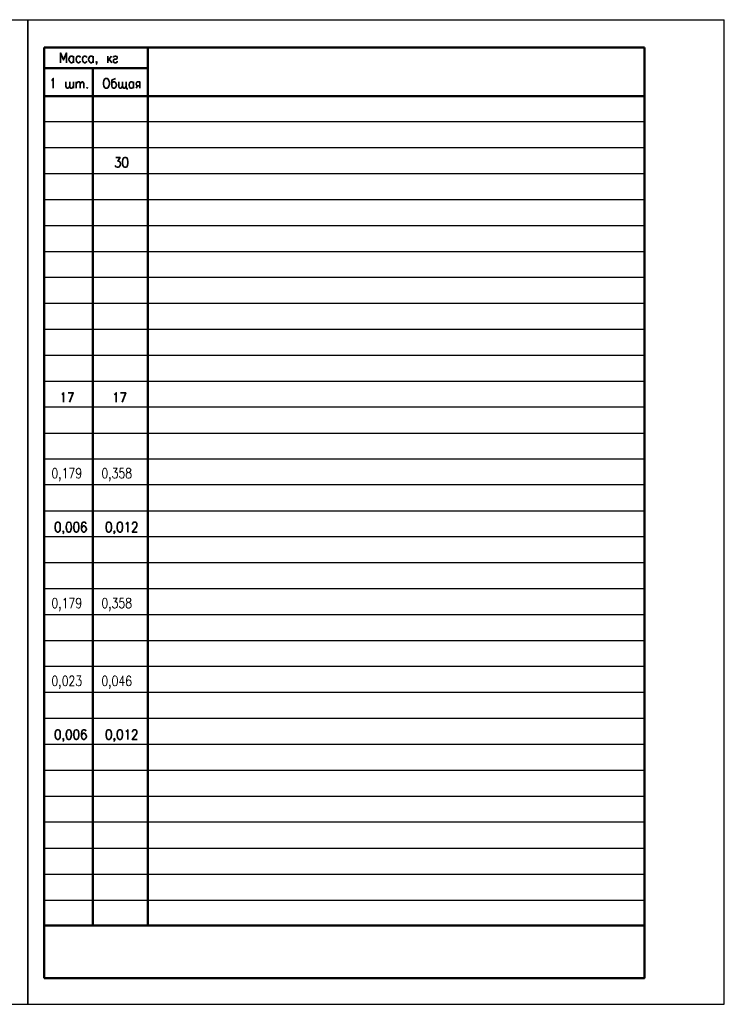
# Model space of a CAD drawing. Extents: x -410 to 10, y 10 to 307.
# Tile 9 of 9: x -203 to 10, y 10 to 307. Entities that reach past the tile are written whole.
import ezdxf

# ---------------------------------------------------------------- set-up
doc = ezdxf.new("R2010")
doc.units = 0
doc.layers.get('0').update_dxf_attribs({"lineweight": 25})
doc.layers.add('Text', color=3, linetype='Continuous')
doc.styles.add('Style1', font='romans.shx', dxfattribs={"width": 0.8})

msp = doc.modelspace()

# ---------------------------------------------------------------- linework, layer by layer
for p, q in [((-410.17, 307.18), (9.83, 307.18)), ((9.83, 10.18), (9.83, 307.18)), ((-410.17, 10.18), (9.83, 10.18))]:
    msp.add_line(p, q)
at = {"color": 7, "lineweight": 25}
for p, q in [((-200.17, 307.18), (-200.17, 10.18)), ((-200.17, 10.18), (-200.17, 307.18)), ((9.83, 16.59), (9.83, 307.26))]:
    msp.add_line(p, q, dxfattribs=at)
at = {"color": 7, "lineweight": 50, "flags": 128}
for points in [[(-195.26, 298.86), (-195.26, 18.11)], [(-195.26, 298.86), (-14.25, 298.86)], [(-14.25, 298.86), (-14.25, 18.11), (-195.26, 18.11)], [(-163.94, 298.86), (-163.94, 33.94)], [(-163.94, 292.68), (-195.26, 292.68)], [(-180.53, 292.68), (-180.53, 33.94)], [(-195.26, 284.21), (-14.25, 284.21)], [(-195.26, 33.94), (-14.25, 33.94)]]:
    msp.add_lwpolyline(points, dxfattribs=at)
at = {"color": 7, "lineweight": 35, "flags": 128}
for points in [[(-188.49, 294.29), (-188.49, 297.25), (-189.34, 295.14), (-190.27, 297.25), (-190.27, 294.29)], [(-186.37, 294.71), (-186.54, 294.46), (-186.8, 294.29), (-187.14, 294.29), (-187.39, 294.46), (-187.47, 294.63), (-187.56, 294.71), (-187.73, 295.14), (-187.73, 295.39), (-187.56, 295.81), (-187.39, 296.15), (-187.14, 296.24), (-186.8, 296.24), (-186.54, 296.15), (-186.37, 295.81)], [(-186.37, 296.24), (-186.37, 294.29)], [(-184.26, 295.81), (-184.43, 296.15), (-184.68, 296.24), (-185.02, 296.24), (-185.27, 296.15), (-185.44, 295.81), (-185.61, 295.39), (-185.61, 295.14), (-185.44, 294.71), (-185.27, 294.46), (-185.02, 294.29), (-184.68, 294.29), (-184.43, 294.46), (-184.26, 294.71)], [(-182.31, 295.81), (-182.56, 296.15), (-182.82, 296.24), (-183.07, 296.24), (-183.33, 296.15), (-183.58, 295.81), (-183.66, 295.39), (-183.66, 295.14), (-183.58, 294.71), (-183.33, 294.46), (-183.07, 294.29), (-182.82, 294.29), (-182.56, 294.46), (-182.31, 294.71)], [(-180.45, 294.71), (-180.62, 294.46), (-180.87, 294.29), (-181.21, 294.29), (-181.46, 294.46), (-181.55, 294.63), (-181.63, 294.71), (-181.8, 295.14), (-181.8, 295.39), (-181.63, 295.81), (-181.46, 296.15), (-181.21, 296.24), (-180.87, 296.24), (-180.62, 296.15), (-180.45, 295.81)], [(-180.45, 296.24), (-180.45, 294.29)], [(-179.35, 294.46), (-179.43, 294.29), (-179.52, 294.46), (-179.43, 294.63), (-179.35, 294.46), (-179.35, 294.2), (-179.43, 293.87), (-179.52, 293.78)], [(-176.04, 296.24), (-176.04, 294.29)], [(-174.94, 296.24), (-176.04, 294.88)], [(-175.62, 295.39), (-174.86, 294.29)], [(-174.35, 295.81), (-174.27, 296.15), (-173.93, 296.24), (-173.59, 296.24), (-173.25, 296.15), (-173.17, 295.81), (-173.25, 295.56), (-173.5, 295.39), (-174.1, 295.3), (-174.27, 295.14), (-174.35, 294.88), (-174.35, 294.71), (-174.27, 294.46), (-173.93, 294.29), (-173.59, 294.29), (-173.25, 294.46), (-173.17, 294.71)], [(-192.98, 288.95), (-192.72, 289.12), (-192.47, 289.55), (-192.47, 286.58)], [(-187.47, 287.18), (-187.81, 286.75), (-188.07, 286.58), (-188.32, 286.58), (-188.49, 286.75), (-188.66, 287.18), (-188.66, 288.53)], [(-186.37, 287.18), (-186.71, 286.75), (-186.97, 286.58), (-187.14, 286.58), (-187.39, 286.75), (-187.47, 287.18), (-187.47, 288.53)], [(-186.37, 286.58), (-186.37, 288.53)], [(-185.53, 288.53), (-185.53, 286.58)], [(-185.53, 287.94), (-185.19, 288.36), (-184.93, 288.53), (-184.68, 288.53), (-184.51, 288.36), (-184.34, 287.94), (-184.34, 286.58)], [(-184.34, 287.94), (-184, 288.36), (-183.83, 288.53), (-183.58, 288.53), (-183.41, 288.36), (-183.24, 287.94), (-183.24, 286.58)], [(-176.72, 289.55), (-176.21, 289.55), (-176.04, 289.38), (-175.79, 289.12), (-175.71, 288.79), (-175.54, 288.36), (-175.54, 287.68), (-175.71, 287.26), (-175.79, 287.01), (-176.04, 286.75), (-176.21, 286.58), (-176.72, 286.58), (-176.89, 286.75), (-177.14, 287.01), (-177.23, 287.26), (-177.31, 287.68), (-177.31, 288.36), (-177.23, 288.79), (-177.14, 289.12), (-176.89, 289.38), (-176.72, 289.55)], [(-173.67, 289.55), (-173.93, 289.38), (-174.44, 289.21), (-174.69, 289.12), (-174.77, 288.79), (-174.77, 287.18), (-174.69, 286.84), (-174.52, 286.75), (-174.35, 286.58), (-174.01, 286.58), (-173.76, 286.75), (-173.59, 287.01), (-173.42, 287.43), (-173.42, 287.68), (-173.59, 288.11), (-173.67, 288.28), (-173.76, 288.36), (-174.01, 288.53), (-174.35, 288.53), (-174.52, 288.36), (-174.77, 288.11)], [(-171.56, 287.18), (-171.9, 286.75), (-172.06, 286.58), (-172.32, 286.58), (-172.57, 286.75), (-172.66, 287.18), (-172.66, 288.53)], [(-170.46, 287.18), (-170.79, 286.75), (-170.96, 286.58), (-171.22, 286.58), (-171.39, 286.75), (-171.56, 287.18), (-171.56, 288.53)], [(-170.46, 288.53), (-170.46, 286.58), (-170.2, 286.58), (-170.2, 286.16)], [(-168.25, 287.01), (-168.51, 286.75), (-168.76, 286.58), (-169.1, 286.58), (-169.27, 286.75), (-169.44, 286.84), (-169.52, 287.01), (-169.61, 287.43), (-169.61, 287.68), (-169.52, 288.11), (-169.27, 288.36), (-169.1, 288.53), (-168.76, 288.53), (-168.51, 288.36), (-168.25, 288.11)], [(-168.25, 288.53), (-168.25, 286.58)], [(-166.39, 286.58), (-166.39, 288.53), (-167.07, 288.53), (-167.32, 288.36), (-167.41, 288.28), (-167.49, 287.94), (-167.49, 287.85), (-167.41, 287.6), (-167.32, 287.43), (-167.07, 287.26), (-166.39, 287.26)], [(-182.22, 286.84), (-182.39, 286.75), (-182.22, 286.58), (-182.14, 286.75), (-182.22, 286.84)], [(-167.49, 286.58), (-167.07, 287.26)], [(-173.59, 265.67), (-172.32, 265.67), (-173, 264.57), (-172.66, 264.57), (-172.49, 264.4), (-172.32, 264.32), (-172.23, 263.89), (-172.23, 263.55), (-172.32, 263.22), (-172.57, 262.88), (-172.91, 262.79), (-173.25, 262.79), (-173.59, 262.88), (-173.67, 263.05), (-173.76, 263.3)], [(-170.88, 265.67), (-171.22, 265.59), (-171.47, 265.16), (-171.56, 264.4), (-171.56, 263.98), (-171.47, 263.3), (-171.22, 262.88), (-170.88, 262.79), (-170.63, 262.79), (-170.29, 262.88), (-170.12, 263.3), (-169.95, 263.98), (-169.95, 264.4), (-170.12, 265.16), (-170.29, 265.59), (-170.63, 265.67), (-170.88, 265.67)], [(-189.93, 194.21), (-189.68, 194.3), (-189.34, 194.72), (-189.34, 191.84)], [(-187.56, 191.84), (-186.46, 194.72), (-187.98, 194.72)], [(-174.1, 194.21), (-173.84, 194.3), (-173.5, 194.72), (-173.5, 191.84)], [(-171.73, 191.84), (-170.63, 194.72), (-172.23, 194.72)], [(-191.2, 155.6), (-191.54, 155.52), (-191.79, 155.1), (-191.88, 154.33), (-191.88, 153.91), (-191.79, 153.23), (-191.54, 152.81), (-191.2, 152.64), (-191.03, 152.64), (-190.69, 152.81), (-190.44, 153.23), (-190.35, 153.91), (-190.35, 154.33), (-190.44, 155.1), (-190.69, 155.52), (-191.03, 155.6), (-191.2, 155.6)], [(-187.9, 155.6), (-188.24, 155.52), (-188.41, 155.1), (-188.57, 154.33), (-188.57, 153.91), (-188.41, 153.23), (-188.24, 152.81), (-187.9, 152.64), (-187.64, 152.64), (-187.3, 152.81), (-187.14, 153.23), (-186.97, 153.91), (-186.97, 154.33), (-187.14, 155.1), (-187.3, 155.52), (-187.64, 155.6), (-187.9, 155.6)], [(-185.61, 155.6), (-185.95, 155.52), (-186.2, 155.1), (-186.29, 154.33), (-186.29, 153.91), (-186.2, 153.23), (-185.95, 152.81), (-185.61, 152.64), (-185.44, 152.64), (-185.1, 152.81), (-184.85, 153.23), (-184.76, 153.91), (-184.76, 154.33), (-184.85, 155.1), (-185.1, 155.52), (-185.44, 155.6), (-185.61, 155.6)], [(-182.65, 155.18), (-182.73, 155.52), (-183.07, 155.6), (-183.33, 155.6), (-183.66, 155.52), (-183.83, 155.1), (-184, 154.33), (-184, 153.66), (-183.83, 153.06), (-183.66, 152.81), (-183.33, 152.64), (-183.16, 152.64), (-182.82, 152.81), (-182.65, 153.06), (-182.48, 153.49), (-182.48, 153.66), (-182.65, 154.08), (-182.82, 154.33), (-183.16, 154.5), (-183.33, 154.5), (-183.66, 154.33), (-183.83, 154.08), (-184, 153.66)], [(-175.87, 155.6), (-176.21, 155.52), (-176.38, 155.1), (-176.55, 154.33), (-176.55, 153.91), (-176.38, 153.23), (-176.21, 152.81), (-175.87, 152.64), (-175.62, 152.64), (-175.28, 152.81), (-175.03, 153.23), (-174.94, 153.91), (-174.94, 154.33), (-175.03, 155.1), (-175.28, 155.52), (-175.62, 155.6), (-175.87, 155.6)], [(-172.49, 155.6), (-172.83, 155.52), (-173.08, 155.1), (-173.17, 154.33), (-173.17, 153.91), (-173.08, 153.23), (-172.83, 152.81), (-172.49, 152.64), (-172.23, 152.64), (-171.9, 152.81), (-171.73, 153.23), (-171.64, 153.91), (-171.64, 154.33), (-171.73, 155.1), (-171.9, 155.52), (-172.23, 155.6), (-172.49, 155.6)], [(-170.63, 155.1), (-170.37, 155.18), (-170.03, 155.6), (-170.03, 152.64)], [(-168.59, 154.93), (-168.59, 155.1), (-168.51, 155.35), (-168.34, 155.52), (-168.17, 155.6), (-167.66, 155.6), (-167.49, 155.52), (-167.32, 155.35), (-167.24, 155.1), (-167.24, 154.76), (-167.32, 154.5), (-167.58, 154.08), (-168.68, 152.64), (-167.15, 152.64)], [(-189.34, 152.81), (-189.42, 152.64), (-189.59, 152.81), (-189.42, 152.98), (-189.34, 152.81), (-189.34, 152.56), (-189.42, 152.3), (-189.59, 152.13)], [(-173.93, 152.81), (-174.1, 152.64), (-174.18, 152.81), (-174.1, 152.98), (-173.93, 152.81), (-173.93, 152.56), (-174.1, 152.3), (-174.18, 152.13)], [(-191.2, 93.04), (-191.54, 92.87), (-191.79, 92.44), (-191.88, 91.77), (-191.88, 91.34), (-191.79, 90.67), (-191.54, 90.24), (-191.2, 90.07), (-191.03, 90.07), (-190.69, 90.24), (-190.44, 90.67), (-190.35, 91.34), (-190.35, 91.77), (-190.44, 92.44), (-190.69, 92.87), (-191.03, 93.04), (-191.2, 93.04)], [(-187.9, 93.04), (-188.24, 92.87), (-188.41, 92.44), (-188.57, 91.77), (-188.57, 91.34), (-188.41, 90.67), (-188.24, 90.24), (-187.9, 90.07), (-187.64, 90.07), (-187.3, 90.24), (-187.14, 90.67), (-186.97, 91.34), (-186.97, 91.77), (-187.14, 92.44), (-187.3, 92.87), (-187.64, 93.04), (-187.9, 93.04)], [(-185.61, 93.04), (-185.95, 92.87), (-186.2, 92.44), (-186.29, 91.77), (-186.29, 91.34), (-186.2, 90.67), (-185.95, 90.24), (-185.61, 90.07), (-185.44, 90.07), (-185.1, 90.24), (-184.85, 90.67), (-184.76, 91.34), (-184.76, 91.77), (-184.85, 92.44), (-185.1, 92.87), (-185.44, 93.04), (-185.61, 93.04)], [(-182.65, 92.61), (-182.73, 92.87), (-183.07, 93.04), (-183.33, 93.04), (-183.66, 92.87), (-183.83, 92.44), (-184, 91.77), (-184, 91.09), (-183.83, 90.5), (-183.66, 90.24), (-183.33, 90.07), (-183.16, 90.07), (-182.82, 90.24), (-182.65, 90.5), (-182.48, 90.92), (-182.48, 91.09), (-182.65, 91.51), (-182.82, 91.77), (-183.16, 91.94), (-183.33, 91.94), (-183.66, 91.77), (-183.83, 91.51), (-184, 91.09)], [(-175.87, 93.04), (-176.21, 92.87), (-176.38, 92.44), (-176.55, 91.77), (-176.55, 91.34), (-176.38, 90.67), (-176.21, 90.24), (-175.87, 90.07), (-175.62, 90.07), (-175.28, 90.24), (-175.03, 90.67), (-174.94, 91.34), (-174.94, 91.77), (-175.03, 92.44), (-175.28, 92.87), (-175.62, 93.04), (-175.87, 93.04)], [(-172.49, 93.04), (-172.83, 92.87), (-173.08, 92.44), (-173.17, 91.77), (-173.17, 91.34), (-173.08, 90.67), (-172.83, 90.24), (-172.49, 90.07), (-172.23, 90.07), (-171.9, 90.24), (-171.73, 90.67), (-171.64, 91.34), (-171.64, 91.77), (-171.73, 92.44), (-171.9, 92.87), (-172.23, 93.04), (-172.49, 93.04)], [(-170.63, 92.44), (-170.37, 92.61), (-170.03, 93.04), (-170.03, 90.07)], [(-168.59, 92.27), (-168.59, 92.44), (-168.51, 92.7), (-168.34, 92.87), (-168.17, 93.04), (-167.66, 93.04), (-167.49, 92.87), (-167.32, 92.7), (-167.24, 92.44), (-167.24, 92.19), (-167.32, 91.94), (-167.58, 91.51), (-168.68, 90.07), (-167.15, 90.07)], [(-189.34, 90.24), (-189.42, 90.07), (-189.59, 90.24), (-189.42, 90.33), (-189.34, 90.24), (-189.34, 89.9), (-189.42, 89.65), (-189.59, 89.48)], [(-173.93, 90.24), (-174.1, 90.07), (-174.18, 90.24), (-174.1, 90.33), (-173.93, 90.24), (-173.93, 89.9), (-174.1, 89.65), (-174.18, 89.48)]]:
    msp.add_lwpolyline(points, dxfattribs=at)
at = {"color": 7, "lineweight": 25, "flags": 128}
for points in [[(-14.25, 276.42), (-195.26, 276.42)], [(-14.25, 268.55), (-195.26, 268.55)], [(-14.25, 260.76), (-195.26, 260.76)], [(-14.25, 252.89), (-195.26, 252.89)], [(-14.25, 245.1), (-195.26, 245.1)], [(-14.25, 237.22), (-195.26, 237.22)], [(-14.25, 229.43), (-195.26, 229.43)], [(-14.25, 221.64), (-195.26, 221.64)], [(-14.25, 213.77), (-195.26, 213.77)], [(-14.25, 205.98), (-195.26, 205.98)], [(-14.25, 198.11), (-195.26, 198.11)], [(-14.25, 190.32), (-195.26, 190.32)], [(-14.25, 182.44), (-195.26, 182.44)], [(-14.25, 174.65), (-195.26, 174.65)], [(-14.25, 166.87), (-195.26, 166.87)], [(-14.25, 158.99), (-195.26, 158.99)], [(-14.25, 151.2), (-195.26, 151.2)], [(-14.25, 143.33), (-195.26, 143.33)], [(-14.25, 135.54), (-195.26, 135.54)], [(-14.25, 127.66), (-195.26, 127.66)], [(-14.25, 119.88), (-195.26, 119.88)], [(-14.25, 112.09), (-195.26, 112.09)], [(-14.25, 104.21), (-195.26, 104.21)], [(-14.25, 96.42), (-195.26, 96.42)], [(-14.25, 88.55), (-195.26, 88.55)], [(-14.25, 80.76), (-195.26, 80.76)], [(-14.25, 72.89), (-195.26, 72.89)], [(-14.25, 65.1), (-195.26, 65.1)], [(-195.26, 57.31), (-14.25, 57.31)], [(-195.26, 49.43), (-14.25, 49.43)], [(-195.26, 41.64), (-14.25, 41.64)]]:
    msp.add_lwpolyline(points, dxfattribs=at)

# ---------------------------------------------------------------- texts
at = {"layer": 'Text', "style": 'Style1', "width": 0.8}
for s, p in [('0,179', (-193.03, 168.92)), ('0,358', (-177.98, 168.92)), ('0,179', (-193.03, 129.72)), ('0,358', (-177.98, 129.72)), ('0,023', (-193.03, 106.26)), ('0,046', (-177.98, 106.26))]:
    msp.add_text(s, height=3, dxfattribs=at).set_placement(p)

doc.saveas('drawing.dxf')
